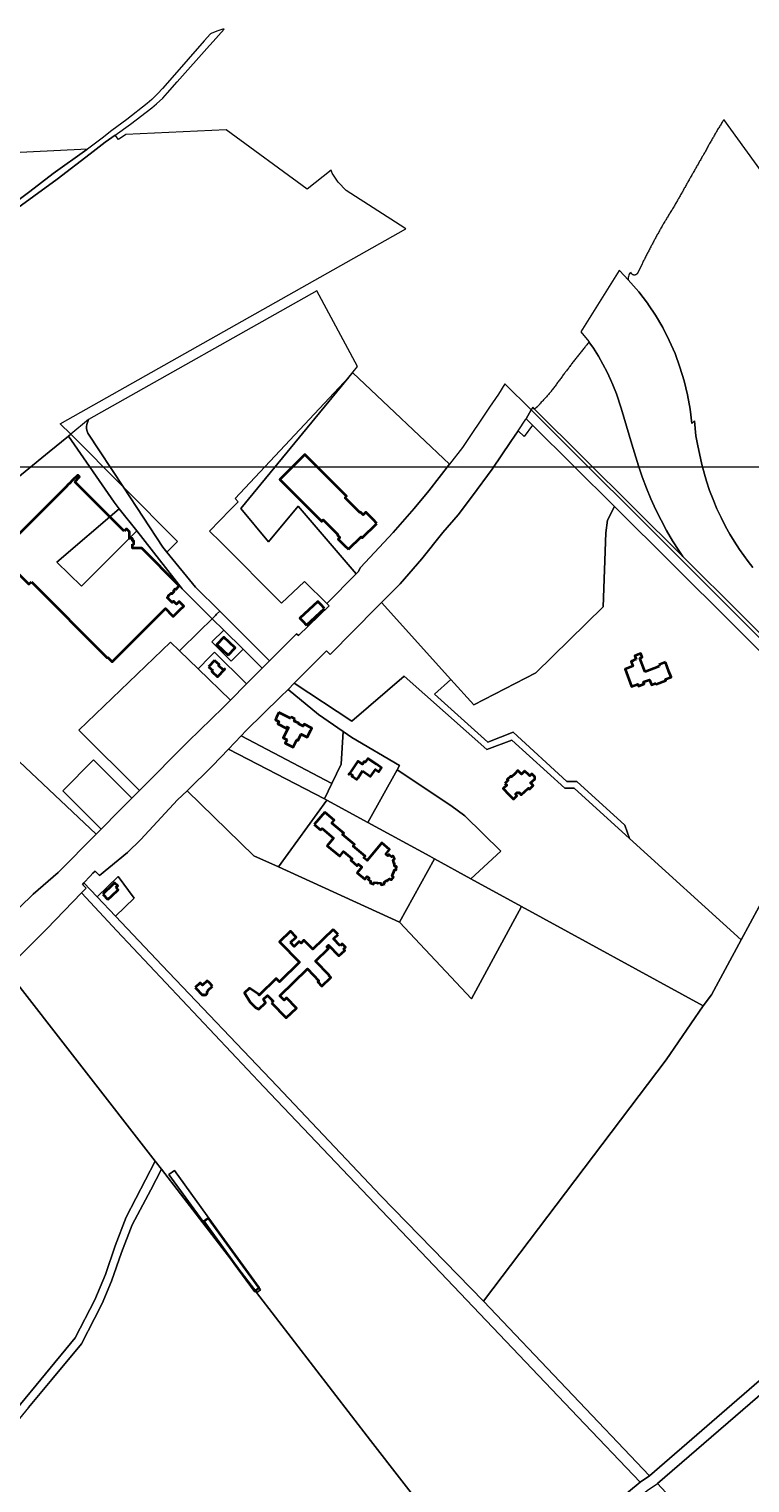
# Model space of a CAD drawing. Header units: metres. Extents: x 152747 to 157233, y 373738 to 378734.
# Tile 24 of 29: x 154318 to 154981, y 376961 to 378298. Entities that reach past the tile are written whole.
import ezdxf
from ezdxf.enums import TextEntityAlignment as Align

# ---------------------------------------------------------------- set-up
doc = ezdxf.new("R2010")
doc.units = ezdxf.units.M
for name, color, linetype, lineweight in [('B-XX-KG-GRENS_PERCEEL-GV', 150, 'Continuous', 18), ('B-XX-KG-GRENS_PERCEEL-S @ 0.001', 150, 'Continuous', 25), ('B-XX-OG-BEBOUWING-G', 7, 'Continuous', 35), ('B-XX-OG-BEBOUWING_HUISNUMMER-T18', 10, 'Continuous', 18), ('B-XX-OG-BEBOUWING_STRAATNAAM-T18', 10, 'Continuous', 18), ('X-XX-AL-DETAIL1-G', 7, 'Continuous', 18)]:
    doc.layers.add(name, color=color, linetype=linetype, lineweight=lineweight)
doc.styles.add('NLCS-ISO', font='NLCS-ISO.ttf', dxfattribs={"height": 1.8})
doc.styles.add('NLCS-ISO-M-T18', font='NLCS-ISO.ttf', dxfattribs={"height": 1.8})

# ---------------------------------------------------------------- blocks, each defined once
blk = doc.blocks.new('SKG-PERCEELNUMMER-SO')
at = {"layer": 'Defpoints'}
blk.add_point((0, 0), dxfattribs=at)
at = {"style": 'NLCS-ISO', "oblique": 10, "flags": 1}
blk.add_attdef('GEMEENTECODE', text='', height=1.8, dxfattribs=at).set_placement((0, 3), align=Align.MIDDLE_RIGHT)
at = {"style": 'NLCS-ISO', "oblique": 10}
blk.add_attdef('PERCEELNUMMER', text='', height=1.8, dxfattribs=at).set_placement((0, 0), align=Align.MIDDLE_CENTER)
at = {"style": 'NLCS-ISO', "oblique": 10, "flags": 1}
blk.add_attdef('SECTIE', text='', height=1.8, dxfattribs=at).set_placement((0, 2), align=Align.MIDDLE_LEFT)

msp = doc.modelspace()

# ---------------------------------------------------------------- linework, layer by layer
at = {"layer": 'B-XX-KG-GRENS_PERCEEL-GV'}
for points in [[(154300.826, 378128.526), (154343.51, 378159.979), (154373.845, 378183.035), (154387.822, 378193.706), (154397.059, 378200.419), (154410.898, 378210.478), (154430.668, 378225.345), (154435.072, 378228.959), (154440.865, 378234.414), (154445.095, 378239.11), (154453.983, 378249.274), (154483.733, 378282.667), (154484.345, 378283.351), (154497.33, 378297.852), (154496.003, 378297.65), (154490.513, 378295.985), (154485.204, 378293.849), (154484.484, 378293.444), (154478.864, 378287.041), (154449.37, 378253.41), (154440.492, 378243.257), (154436.288, 378238.592), (154430.655, 378233.083), (154426.318, 378229.459), (154407.675, 378214.806), (154394.012, 378204.468), (154384.918, 378197.587), (154371.553, 378187.562), (154370.857, 378187.04), (154339.803, 378164.944), (154318.37, 378148.464), (154297.607, 378132.857)], [(155092.941, 378026.682), (154956.744, 378214.614), (154956.608, 378214.383), (154956.267, 378213.811), (154955.747, 378212.972), (154955.235, 378212.129), (154954.723, 378211.285), (154954.212, 378210.442), (154953.701, 378209.598), (154953.192, 378208.752), (154952.656, 378207.924), (154952.118, 378207.097), (154951.582, 378206.269), (154951.046, 378205.441), (154950.515, 378204.609), (154950.029, 378203.75), (154949.559, 378202.881), (154949.069, 378202.024), (154948.585, 378201.163), (154948.104, 378200.301), (154947.627, 378199.436), (154947.463, 378199.147), (154947.117, 378198.592), (154946.597, 378197.754), (154946.146, 378196.873), (154945.687, 378195.998), (154945.169, 378195.159), (154944.651, 378194.319), (154944.135, 378193.479), (154943.618, 378192.639), (154943.103, 378191.798), (154942.611, 378190.943), (154942.186, 378190.047), (154941.731, 378189.17), (154941.266, 378188.298), (154940.802, 378187.426), (154940.339, 378186.554), (154939.876, 378185.681), (154939.414, 378184.808), (154938.953, 378183.935), (154938.469, 378183.076), (154937.944, 378182.241), (154937.602, 378181.664), (154936.953, 378180.536), (154936.461, 378179.682), (154935.97, 378178.827), (154935.478, 378177.972), (154934.987, 378177.117), (154934.496, 378176.262), (154934.005, 378175.407), (154933.515, 378174.552), (154933.024, 378173.697), (154932.534, 378172.841), (154932.044, 378171.986), (154931.554, 378171.13), (154931.065, 378170.275), (154930.575, 378169.419), (154930.087, 378168.563), (154929.599, 378167.706), (154929.112, 378166.849), (154928.625, 378165.992), (154928.49, 378165.754), (154928.138, 378165.135), (154927.652, 378164.277), (154927.165, 378163.42), (154926.679, 378162.562), (154926.193, 378161.705), (154925.707, 378160.847), (154925.222, 378159.989), (154924.736, 378159.131), (154924.253, 378158.272), (154923.769, 378157.414), (154923.286, 378156.555), (154922.802, 378155.695), (154922.319, 378154.836), (154921.837, 378153.977), (154921.354, 378153.118), (154920.872, 378152.258), (154920.389, 378151.399), (154919.907, 378150.539), (154919.423, 378149.675), (154919.256, 378149.38), (154918.94, 378148.821), (154918.454, 378147.964), (154917.969, 378147.106), (154917.483, 378146.249), (154916.997, 378145.391), (154916.511, 378144.534), (154916.025, 378143.676), (154915.54, 378142.819), (154915.054, 378141.961), (154914.86, 378141.584), (154914.569, 378141.103), (154914.078, 378140.249), (154913.581, 378139.398), (154913.35, 378139.003), (154913.083, 378138.547), (154912.586, 378137.696), (154912.088, 378136.845), (154911.591, 378135.994), (154911.093, 378135.143), (154910.596, 378134.292), (154910.098, 378133.441), (154909.6, 378132.59), (154909.077, 378131.753), (154908.825, 378131.353), (154908.603, 378130.999), (154908.028, 378130.081), (154907.508, 378129.243), (154907.085, 378128.558), (154906.989, 378128.403), (154906.472, 378127.562), (154905.957, 378126.721), (154905.445, 378125.878), (154904.911, 378124.993), (154904.427, 378124.187), (154903.92, 378123.341), (154903.413, 378122.494), (154903.067, 378121.915), (154902.907, 378121.647), (154902.402, 378120.8), (154901.897, 378119.952), (154901.392, 378119.104), (154900.888, 378118.256), (154900.386, 378117.407), (154899.898, 378116.549), (154899.412, 378115.692), (154898.925, 378114.834), (154898.44, 378113.975), (154897.954, 378113.116), (154897.47, 378112.258), (154896.985, 378111.398), (154896.502, 378110.539), (154896.018, 378109.679), (154895.549, 378108.812), (154895.08, 378107.944), (154894.612, 378107.076), (154894.145, 378106.208), (154893.678, 378105.339), (154893.211, 378104.47), (154892.745, 378103.601), (154892.279, 378102.732), (154891.814, 378101.862), (154891.35, 378100.992), (154890.886, 378100.122), (154890.422, 378099.252), (154889.959, 378098.381), (154889.497, 378097.51), (154889.035, 378096.639), (154888.573, 378095.767), (154888.113, 378094.895), (154887.664, 378094.017), (154887.215, 378093.139), (154886.769, 378092.259), (154886.341, 378091.37), (154885.907, 378090.484), (154885.381, 378089.646), (154884.912, 378088.778), (154884.511, 378087.875), (154884.084, 378086.986), (154883.645, 378086.103), (154883.108, 378085.27), (154882.675, 378084.384), (154882.38, 378083.427), (154881.93, 378082.549), (154881.613, 378081.937), (154879.65, 378078.111), (154877.361, 378073.438), (154877.219, 378073.179), (154877.096, 378072.992), (154876.96, 378072.814), (154876.812, 378072.646), (154876.652, 378072.489), (154876.482, 378072.343), (154876.303, 378072.209), (154876.114, 378072.088), (154875.917, 378071.981), (154875.713, 378071.887), (154875.504, 378071.809), (154875.289, 378071.744), (154875.07, 378071.695), (154874.849, 378071.662), (154874.626, 378071.644), (154874.401, 378071.641), (154874.178, 378071.654), (154873.956, 378071.683), (154873.736, 378071.727), (154873.52, 378071.787), (154873.308, 378071.861), (154873.039, 378071.981), (154872.782, 378072.125), (154872.596, 378072.25), (154872.419, 378072.388), (154872.252, 378072.537), (154872.096, 378072.698), (154871.952, 378072.87), (154871.82, 378073.051), (154871.701, 378073.241), (154871.595, 378073.438), (154871.504, 378073.643), (154871.427, 378073.853), (154871.365, 378074.068), (154870.129, 378073.406), (154869.646, 378072.347), (154869.35, 378071.528), (154869.046, 378070.405), (154868.847, 378069.259), (154868.769, 378068.391), (154868.759, 378067.228), (154878.411, 378056.35), (154886.419, 378045.787), (154887.432, 378044.272), (154893.789, 378034.77), (154900.495, 378023.337), (154906.515, 378011.529), (154911.828, 377999.385), (154916.414, 377986.949), (154920.258, 377974.264), (154923.347, 377961.374), (154925.669, 377948.324), (154927.217, 377935.16), (154929.597, 377937.581), (154930.967, 377923.851), (154932.399, 377916.023), (154936.561, 377897.532), (154938.91, 377888.628), (154940.821, 377882.144), (154943.664, 377873.563), (154946.826, 377865.12), (154950.315, 377856.797), (154954.125, 377848.605), (154958.252, 377840.558), (154962.223, 377833.465), (154966.221, 377826.857), (154971.19, 377819.268), (154979.192, 377808.243), (154983.465, 377802.854)], [(154161.324, 377766), (154336.139, 377908.992), (154353.909, 377923.527), (154356.063, 377925.289), (154346.437, 377934.956), (154664.263, 378114.14), (154663.23, 378114.853), (154609.322, 378149.487), (154601.926, 378157.092), (154596.563, 378165.305), (154595.686, 378167.959), (154573.597, 378150.691), (154498.987, 378205.257), (154406.757, 378200.837), (154400.075, 378196.415), (154397.059, 378200.419), (154387.822, 378193.706), (154373.845, 378183.035), (154343.51, 378159.979), (154300.826, 378128.526)], [(154297.607, 378132.857), (154318.37, 378148.464), (154339.803, 378164.944), (154370.857, 378187.04), (154371.553, 378187.562), (154179.04, 378178.038)], [(154983.465, 377802.854), (154979.192, 377808.243), (154971.19, 377819.268), (154966.221, 377826.857), (154962.223, 377833.465), (154958.252, 377840.558), (154954.125, 377848.605), (154950.315, 377856.797), (154946.826, 377865.12), (154943.664, 377873.563), (154940.821, 377882.144), (154938.91, 377888.628), (154936.561, 377897.532), (154932.399, 377916.023), (154930.967, 377923.851), (154929.597, 377937.581), (154927.217, 377935.16), (154925.669, 377948.324), (154923.347, 377961.374), (154920.258, 377974.264), (154916.414, 377986.949), (154911.828, 377999.385), (154906.515, 378011.529), (154900.495, 378023.337), (154893.789, 378034.77), (154887.432, 378044.272), (154886.419, 378045.787), (154878.411, 378056.35), (154868.759, 378067.228), (154861.129, 378075.445), (154860.593, 378075.96), (154825.09, 378019.571), (154832.441, 378010.466), (154832.686, 378010.146), (154836.773, 378004.348), (154841.323, 377997.202), (154845.56, 377989.843), (154849.474, 377982.281), (154852.593, 377975.586), (154854.728, 377970.565), (154857.889, 377962.338), (154862.278, 377949.27), (154872.008, 377916.071), (154878.162, 377896.074), (154881.626, 377885.954), (154885.466, 377875.759), (154889.638, 377865.726), (154894.142, 377855.855), (154898.972, 377846.155), (154904.119, 377836.639), (154909.578, 377827.315), (154915.34, 377818.194), (154918.926, 377812.921), (155081.916, 377650.841)], [(154296.558, 377433.088), (154334.148, 377470.371), (154365.916, 377503.373), (154370.219, 377507.843), (154366.832, 377511.157), (154368.149, 377512.621), (154373.802, 377518.902), (154376.535, 377521.597), (154378.551, 377523.457), (154382.538, 377519.343), (154408.424, 377540.596), (154420.418, 377552.549), (154454.388, 377588.929), (154463.134, 377597.464), (154486.427, 377620.194), (154501.139, 377635.657), (154512.832, 377647.947), (154517.488, 377652.841), (154549.022, 377683.737), (154555.953, 377690.487), (154561.641, 377696.296), (154591.425, 377725.94), (154594.534, 377722.799), (154637.558, 377766.294), (154641.905, 377770.644), (154659.076, 377787.822), (154679.06, 377810.814), (154698.441, 377834.757), (154712.377, 377851.263), (154725.694, 377868.565), (154743.649, 377893.096), (154760.957, 377918.454), (154767.555, 377928.344), (154774.766, 377939.154), (154774.92, 377939.435), (154779.4, 377947.596), (154755.45, 377971.465), (154749.461, 377962.094), (154741.347, 377950.089), (154716.292, 377913.017), (154704.362, 377897.639), (154685.337, 377873.115), (154672.009, 377856.992), (154652.581, 377834.803), (154622.652, 377802.698), (154620.37, 377798.693), (154618.566, 377796.876), (154591.586, 377769.705), (154591.552, 377769.671), (154593.872, 377767.437), (154565.419, 377740.028), (154563.702, 377741.692), (154538.918, 377716.959), (154532.143, 377710.199), (154528.007, 377706.072), (154517.681, 377695.583), (154503.016, 377680.687), (154496.318, 377673.883), (154464.15, 377642.646), (154419.358, 377597.68), (154412.281, 377590.575), (154400.622, 377578.871), (154384.148, 377562.221), (154379.36, 377557.382), (154344.536, 377522.186), (154321.416, 377502.265), (154309.266, 377490.213)], [(154254.22, 377675.425), (154379.36, 377557.382), (154384.148, 377562.221), (154348.661, 377597.473), (154376.898, 377625.822), (154412.281, 377590.575), (154419.358, 377597.68), (154363.55, 377653.199), (154447.808, 377734.117), (154456.187, 377726.008), (154456.716, 377726.538), (154474.208, 377743.793), (154486.18, 377755.618), (154458.531, 377782.94), (154416.765, 377836.303), (154366.004, 377785.411), (154343.283, 377807.581), (154400.741, 377856.777), (154395.956, 377862.89), (154353.909, 377923.527), (154336.139, 377908.992), (154161.324, 377766)], [(154305.434, 377028.109), (154360.252, 377094.293), (154378.331, 377129.135), (154387.941, 377152.649), (154396.815, 377178.791), (154407.199, 377205.134), (154433.794, 377256.901), (154296.558, 377433.088)], [(154746.923, 376851.48), (154631.91, 377000), (154439.615, 377249.372), (154429.638, 377230.527), (154412.639, 377198.226), (154402.714, 377172.908), (154393.602, 377146.55), (154384.994, 377125.854), (154377.953, 377112.09), (154366.074, 377088.687), (154338.682, 377055.935), (154317.14, 377030.271), (154290.926, 376998.372), (154272.212, 376975.664), (154261.27, 376963.045), (154278.922, 376938.891)], [(154317.14, 377030.271), (154338.682, 377055.935), (154366.074, 377088.687), (154377.953, 377112.09), (154384.994, 377125.854), (154393.602, 377146.55), (154402.714, 377172.908), (154412.639, 377198.226), (154429.638, 377230.527), (154439.615, 377249.372), (154433.794, 377256.901), (154407.199, 377205.134), (154396.815, 377178.791), (154387.941, 377152.649), (154378.331, 377129.135), (154360.252, 377094.293), (154305.434, 377028.109)]]:
    msp.add_lwpolyline(points, dxfattribs=at)
for points in [[(154502.81, 377855.636), (154510.201, 377863.19), (154507.197, 377866.13), (154557.632, 377919.958), (154611.873, 377977.823), (154619.753, 377987.407), (154582.283, 378057.016), (154372.54, 377938.767), (154370.932, 377934.078), (154370.529, 377932.362), (154370.53, 377930.367), (154371.05, 377928.167), (154371.919, 377926.15), (154404.507, 377876.636), (154454.263, 377826.666), (154444.525, 377816.917), (154470.869, 377784.514), (154493.096, 377762.449), (154538.918, 377716.959), (154563.702, 377741.692), (154565.419, 377740.028), (154593.872, 377767.437), (154591.552, 377769.671), (154591.586, 377769.705), (154571.181, 377789.83), (154549.953, 377769.951), (154493.76, 377826.22), (154483.793, 377836.2)], [(154918.926, 377812.921), (154915.34, 377818.194), (154909.578, 377827.315), (154904.119, 377836.639), (154898.972, 377846.155), (154894.142, 377855.855), (154889.638, 377865.726), (154885.466, 377875.759), (154881.626, 377885.954), (154878.162, 377896.074), (154872.008, 377916.071), (154862.278, 377949.27), (154857.889, 377962.338), (154854.728, 377970.565), (154852.593, 377975.586), (154849.474, 377982.281), (154845.56, 377989.843), (154841.323, 377997.202), (154836.773, 378004.348), (154832.686, 378010.146), (154832.418, 378009.814), (154831.806, 378009.054), (154831.195, 378008.294), (154830.585, 378007.533), (154829.975, 378006.771), (154829.684, 378006.406), (154829.367, 378006.009), (154828.76, 378005.246), (154828.153, 378004.482), (154827.547, 378003.717), (154826.942, 378002.952), (154826.338, 378002.187), (154825.737, 378001.419), (154825.137, 378000.65), (154824.537, 377999.881), (154823.939, 377999.111), (154823.341, 377998.34), (154822.727, 377997.582), (154822.107, 377996.829), (154821.49, 377996.074), (154820.886, 377995.308), (154820.285, 377994.539), (154819.694, 377993.764), (154819.103, 377992.987), (154818.513, 377992.21), (154817.927, 377991.431), (154817.335, 377990.656), (154816.799, 377990.087), (154816.727, 377989.893), (154816.168, 377989.093), (154815.968, 377988.834), (154815.564, 377988.327), (154814.969, 377987.554), (154814.897, 377987.461), (154814.375, 377986.781), (154813.781, 377986.007), (154813.189, 377985.232), (154812.597, 377984.457), (154812.006, 377983.681), (154811.416, 377982.904), (154811.167, 377982.575), (154810.827, 377982.127), (154810.239, 377981.349), (154809.652, 377980.57), (154809.065, 377979.791), (154808.479, 377979.011), (154807.895, 377978.231), (154807.311, 377977.45), (154806.728, 377976.668), (154806.145, 377975.885), (154805.566, 377975.101), (154804.99, 377974.313), (154804.416, 377973.525), (154803.842, 377972.736), (154803.27, 377971.946), (154802.698, 377971.157), (154802.103, 377970.383), (154801.514, 377969.606), (154800.975, 377968.791), (154800.316, 377968.064), (154799.772, 377967.254), (154799.197, 377966.466), (154798.623, 377965.677), (154798.05, 377964.888), (154797.477, 377964.098), (154797.326, 377963.89), (154797.257, 377963.795), (154796.849, 377963.348), (154796.186, 377962.622), (154795.523, 377961.895), (154794.86, 377961.169), (154794.197, 377960.442), (154793.533, 377959.715), (154792.87, 377958.988), (154792.206, 377958.26), (154791.541, 377957.534), (154790.875, 377956.807), (154790.21, 377956.08), (154789.543, 377955.353), (154788.877, 377954.625), (154788.211, 377953.897), (154787.544, 377953.169), (154787.431, 377953.046), (154786.88, 377952.44), (154785.106, 377950.457), (154785.024, 377950.369), (154784.938, 377950.285), (154784.848, 377950.206), (154782.692, 377948.393)], [(154704.362, 377897.639), (154648.61, 377950.576), (154615.629, 377981.83), (154611.873, 377977.823), (154512.474, 377856.936), (154537.915, 377826.186), (154565.318, 377859.23), (154618.566, 377796.876), (154620.37, 377798.693), (154622.652, 377802.698), (154652.581, 377834.803), (154672.009, 377856.992), (154685.337, 377873.115)], [(154618.566, 377796.876), (154565.318, 377859.23), (154537.915, 377826.186), (154512.474, 377856.936), (154611.873, 377977.823), (154557.632, 377919.958), (154507.197, 377866.13), (154510.201, 377863.19), (154502.81, 377855.636), (154483.793, 377836.2), (154493.76, 377826.22), (154549.953, 377769.951), (154571.181, 377789.83), (154591.586, 377769.705)], [(154780.69, 377933.702), (154856.214, 377858.667), (155071.975, 377644.301), (155076.086, 377651.914), (154779.4, 377947.596), (154774.92, 377939.435)], [(155076.086, 377651.914), (155078.608, 377649.4), (155081.916, 377650.841), (154918.926, 377812.921), (154782.692, 377948.393), (154780.939, 377950.136), (154779.877, 377948.465), (154779.4, 377947.596)], [(154372.54, 377938.767), (154356.063, 377925.289), (154404.507, 377876.636), (154371.919, 377926.15), (154371.05, 377928.167), (154370.53, 377930.367), (154370.529, 377932.362), (154370.932, 377934.078)], [(154767.555, 377928.344), (154760.957, 377918.454), (154743.649, 377893.096), (154725.694, 377868.565), (154712.377, 377851.263), (154698.441, 377834.757), (154679.06, 377810.814), (154659.076, 377787.822), (154641.905, 377770.644), (154705.729, 377699.844), (154726.84, 377676.425), (154783.834, 377705.71), (154845.618, 377766.455), (154848.267, 377834.73), (154849.709, 377846.35), (154856.214, 377858.667), (154780.69, 377933.702), (154773.194, 377923.113)], [(154493.096, 377762.449), (154470.869, 377784.514), (154444.525, 377816.917), (154440.778, 377821.527), (154404.507, 377876.636), (154356.063, 377925.289), (154353.909, 377923.527), (154395.956, 377862.89), (154400.741, 377856.777), (154416.765, 377836.303), (154458.531, 377782.94), (154486.18, 377755.618), (154489.259, 377758.659), (154490.281, 377759.687)], [(154404.507, 377876.636), (154440.778, 377821.527), (154444.525, 377816.917), (154454.263, 377826.666)], [(154400.741, 377856.777), (154343.283, 377807.581), (154366.004, 377785.411), (154416.765, 377836.303)], [(154856.214, 377858.667), (154849.709, 377846.35), (154848.267, 377834.73), (154845.618, 377766.455), (154783.834, 377705.71), (154726.84, 377676.425), (154705.729, 377699.844), (154690.749, 377686.284), (154739.686, 377642.042), (154763.099, 377651.306), (154812.414, 377606.023), (154821.526, 377606.041), (154865.785, 377565.685), (154870.024, 377553.462), (154972.553, 377460.211), (155071.975, 377644.301)], [(154561.641, 377696.296), (154614.728, 377661.436), (154662.696, 377702.907), (154738.622, 377635.256), (154761.838, 377644.045), (154810.415, 377599.773), (154819.067, 377599.808), (154870.024, 377553.462), (154865.785, 377565.685), (154821.526, 377606.041), (154812.414, 377606.023), (154763.099, 377651.306), (154739.686, 377642.042), (154690.749, 377686.284), (154705.729, 377699.844), (154641.905, 377770.644), (154637.558, 377766.294), (154594.534, 377722.799), (154591.425, 377725.94)], [(154517.681, 377695.583), (154528.007, 377706.072), (154532.143, 377710.199), (154514.515, 377727.618), (154503.546, 377716.559), (154485.896, 377734.221), (154496.745, 377745.178), (154486.18, 377755.618), (154474.208, 377743.793), (154456.716, 377726.538), (154456.187, 377726.008), (154473.13, 377709.61), (154484.39, 377720.89), (154488.368, 377724.874)], [(154538.918, 377716.959), (154493.096, 377762.449), (154490.281, 377759.687), (154489.259, 377758.659), (154486.18, 377755.618), (154496.745, 377745.178), (154514.515, 377727.618), (154532.143, 377710.199)], [(154496.745, 377745.178), (154485.896, 377734.221), (154503.546, 377716.559), (154514.515, 377727.618)], [(154503.016, 377680.687), (154473.13, 377709.61), (154456.187, 377726.008), (154447.808, 377734.117), (154363.55, 377653.199), (154419.358, 377597.68), (154464.15, 377642.646), (154496.318, 377673.883)], [(154517.681, 377695.583), (154488.368, 377724.874), (154484.39, 377720.89), (154473.13, 377709.61), (154503.016, 377680.687)], [(154656.316, 377616.785), (154705.538, 377583.95), (154718.619, 377574.216), (154751.718, 377541.735), (154723.933, 377516.514), (154770.644, 377491.008), (154937.783, 377399.746), (154945.349, 377409.841), (154972.553, 377460.211), (154870.024, 377553.462), (154819.067, 377599.808), (154810.415, 377599.773), (154761.838, 377644.045), (154738.622, 377635.256), (154662.696, 377702.907), (154614.728, 377661.436), (154561.641, 377696.296), (154555.953, 377690.487), (154584.003, 377667.631), (154606.668, 377651.812), (154614.733, 377646.302), (154658.431, 377620.575)], [(154512.832, 377647.947), (154596.2, 377604.061), (154604.684, 377621.716), (154606.668, 377651.812), (154584.003, 377667.631), (154555.953, 377690.487), (154549.022, 377683.737), (154517.488, 377652.841)], [(154379.36, 377557.382), (154254.22, 377675.425), (154194.566, 377591.268), (154185.394, 377578.329), (154188.187, 377574.68), (154278.276, 377456.974), (154309.266, 377490.213), (154321.416, 377502.265), (154344.536, 377522.186)], [(154589.461, 377590.037), (154596.2, 377604.061), (154512.832, 377647.947), (154501.139, 377635.657)], [(154589.461, 377590.037), (154591.682, 377588.822), (154629.249, 377568.271), (154656.316, 377616.785), (154658.431, 377620.575), (154614.733, 377646.302), (154606.668, 377651.812), (154604.684, 377621.716), (154596.2, 377604.061)], [(154752.895, 376843.724), (154886.333, 376953.752), (154895.863, 376960.299), (155202.955, 377225.444), (155241.848, 377259.024), (155197.288, 377317.243), (155305.631, 377388.543), (155314.49, 377394.373), (155313.886, 377395.214), (155313.034, 377396.154), (155092.302, 377639.443), (155080.677, 377647.338), (155078.608, 377649.4), (155076.086, 377651.914), (155071.975, 377644.301), (155298.696, 377396.906), (155181.425, 377320.91), (155227.75, 377261.373), (154888.348, 376967.361), (154879.838, 376961.434), (154746.923, 376851.48), (154752.262, 376844.586)], [(154501.139, 377635.657), (154486.427, 377620.194), (154463.134, 377597.464), (154524.454, 377537.639), (154547.094, 377527.297), (154591.682, 377588.822), (154589.461, 377590.037)], [(154972.553, 377460.211), (154945.349, 377409.841), (154937.783, 377399.746), (154903.816, 377350.037), (154735.672, 377128.059), (154735.772, 377127.957), (154888.348, 376967.361), (155227.75, 377261.373), (155181.425, 377320.91), (155298.696, 377396.906), (155071.975, 377644.301)], [(154384.148, 377562.221), (154400.622, 377578.871), (154412.281, 377590.575), (154376.898, 377625.822), (154348.661, 377597.473)], [(154690.593, 377534.718), (154723.933, 377516.514), (154751.718, 377541.735), (154718.619, 377574.216), (154705.538, 377583.95), (154656.316, 377616.785), (154629.249, 377568.271), (154686.205, 377537.114)], [(154368.149, 377512.621), (154380.329, 377499.897), (154399.798, 377518.697), (154414.518, 377498.672), (154397.385, 377482.076), (154440.209, 377436.576), (154545.899, 377325.684), (154641.367, 377224.943), (154735.672, 377128.059), (154903.816, 377350.037), (154937.783, 377399.746), (154770.644, 377491.008), (154724.52, 377406), (154658.451, 377476.431), (154547.094, 377527.297), (154524.454, 377537.639), (154463.134, 377597.464), (154454.388, 377588.929), (154420.418, 377552.549), (154408.424, 377540.596), (154382.538, 377519.343), (154378.551, 377523.457), (154376.535, 377521.597), (154373.802, 377518.902)], [(154658.451, 377476.431), (154690.593, 377534.718), (154686.205, 377537.114), (154629.249, 377568.271), (154591.682, 377588.822), (154547.094, 377527.297)], [(154690.593, 377534.718), (154658.451, 377476.431), (154724.52, 377406), (154770.644, 377491.008), (154723.933, 377516.514)], [(154380.329, 377499.897), (154368.149, 377512.621), (154366.832, 377511.157), (154370.219, 377507.843), (154365.916, 377503.373), (154398.433, 377468.492), (154533.818, 377325.225), (154822.451, 377021.642), (154879.838, 376961.434), (154888.348, 376967.361), (154735.772, 377127.957), (154735.672, 377128.059), (154641.367, 377224.943), (154545.899, 377325.684), (154440.209, 377436.576), (154397.385, 377482.076)], [(154397.385, 377482.076), (154414.518, 377498.672), (154399.798, 377518.697), (154380.329, 377499.897)], [(154334.148, 377470.371), (154296.558, 377433.088), (154433.794, 377256.901), (154439.615, 377249.372), (154631.91, 377000), (154746.923, 376851.48), (154879.838, 376961.434), (154822.451, 377021.642), (154533.818, 377325.225), (154398.433, 377468.492), (154365.916, 377503.373)], [(154530.613, 377138.419), (154451.422, 377248.236), (154446.403, 377244.576), (154493.188, 377180.131), (154527.166, 377135.863)], [(154446.403, 377244.576), (154451.422, 377248.236), (154530.613, 377138.419), (154527.166, 377135.863), (154493.188, 377180.131)], [(155339.458, 377039.65), (155202.955, 377225.444), (154895.863, 376960.299), (155013.587, 376833.348), (155023.259, 376824.612), (155032.986, 376820.072), (155042.67, 376818.564), (155050.779, 376821.617), (155059.659, 376826.433), (155068.068, 376832.407)]]:
    msp.add_lwpolyline(points, close=True, dxfattribs=at)
at = {"layer": 'B-XX-OG-BEBOUWING-G'}
for points in [[(154637.643, 377843.246), (154634.11, 377846.784), (154627.322, 377853.581), (154624.945, 377851.193), (154622.482, 377853.643), (154622.017, 377853.176), (154608.366, 377866.765), (154609.791, 377868.197), (154571.257, 377906.556), (154548.304, 377883.498), (154586.872, 377845.106), (154588.234, 377846.473), (154601.83, 377832.939), (154601.324, 377832.43), (154603.622, 377830.143), (154602.165, 377828.678), (154607.869, 377822.956)], [(154359.845, 377881.591), (154364.114, 377885.942), (154362.471, 377887.639), (154358.135, 377883.303), (154354.595, 377879.763), (154354.377, 377879.545), (154351.234, 377876.402), (154341.415, 377866.583), (154337.926, 377863.094), (154329.091, 377854.259)], [(154405.284, 377836.086), (154359.845, 377881.591)], [(154329.091, 377854.259), (154292.331, 377817.499), (154295.165, 377814.588), (154292.735, 377812.093), (154317.636, 377787.313), (154319.904, 377789.478)], [(154412.995, 377824.046), (154414.103, 377824.038), (154414.098, 377827.093), (154412.995, 377827.1), (154412.988, 377829.398), (154410.257, 377829.399), (154410.266, 377835.462), (154407.48, 377838.241), (154405.284, 377836.086)], [(154611.399, 377819.415), (154623.039, 377831.02), (154624.22, 377829.839), (154637.643, 377843.246)], [(154389.921, 377720.271), (154394.143, 377716.04), (154443.091, 377764.872), (154449.234, 377758.715), (154450.315, 377757.631), (154456.432, 377763.762), (154459.963, 377767.302), (154459.219, 377768.044), (154455.726, 377771.529), (154453.249, 377769.068), (154450.603, 377771.694), (154449.373, 377770.464), (154444.763, 377775.044), (154445.923, 377776.184), (154445.603, 377776.504), (154448.354, 377779.243), (154448.953, 377778.643), (154451.055, 377780.735), (154450.444, 377781.343), (154452.215, 377782.974), (154452.589, 377782.598), (154455.8, 377785.809), (154421.317, 377820.364), (154412.977, 377820.349), (154412.995, 377824.046)], [(154607.869, 377822.956), (154611.399, 377819.415)], [(154319.904, 377789.478), (154389.433, 377719.784), (154389.921, 377720.271)], [(154589.363, 377765.054), (154585.955, 377768.704), (154583.383, 377771.459), (154566.791, 377756.093), (154569.434, 377753.264), (154572.844, 377749.614)], [(154572.844, 377749.614), (154589.363, 377765.054)], [(154488.309, 377717.248), (154482.923, 377711.455)], [(154486.724, 377707.921), (154485.975, 377707.116), (154491.204, 377702.254), (154497.651, 377709.188), (154497.416, 377709.406), (154496.517, 377708.439), (154491.911, 377712.722), (154492.498, 377713.354), (154488.309, 377717.248)], [(154873.518, 377717.225), (154871.43, 377716.409), (154873.1, 377711.934), (154865.916, 377709.253), (154871.91, 377693.193), (154877.65, 377695.336), (154878.276, 377693.657), (154883.572, 377695.633), (154882.896, 377697.443), (154888.429, 377699.509), (154890.222, 377694.704), (154894.119, 377696.21)], [(154876.063, 377718.22), (154874.663, 377717.673), (154873.518, 377717.225)], [(154879.401, 377719.298), (154881.643, 377720.133), (154880.506, 377723.474), (154874.798, 377721.39), (154876.063, 377718.22)], [(154883.459, 377708.894), (154879.401, 377719.298)], [(154902.993, 377715.554), (154896.853, 377713.164)], [(154896.853, 377713.164), (154897.393, 377711.794)], [(154897.393, 377711.794), (154897.105, 377711.683)], [(154906.223, 377707.163), (154902.993, 377715.554)], [(154482.923, 377711.455), (154486.724, 377707.921)], [(154884.134, 377707.164), (154883.459, 377708.894)], [(154884.294, 377706.753), (154884.134, 377707.164)], [(154896.255, 377711.356), (154884.294, 377706.753)], [(154894.119, 377696.21), (154894.446, 377695.337), (154903.444, 377698.827), (154903.02, 377699.935), (154908.175, 377701.817), (154906.223, 377707.163)], [(154897.105, 377711.683), (154896.255, 377711.356)], [(154547.54, 377669.479), (154545.276, 377665.021), (154544.267, 377662.64), (154547.463, 377661.001), (154546.418, 377658.965), (154554.216, 377654.967)], [(154558.518, 377663.904), (154547.54, 377669.479)], [(154555.009, 377644.322), (154553.377, 377641.138), (154560.554, 377637.459), (154563.981, 377644.144), (154565.037, 377643.603), (154568.081, 377649.54), (154573.549, 377646.737), (154574.343, 377648.313), (154576.594, 377652.783), (154577.74, 377655.058), (154570.857, 377658.586), (154569.879, 377656.678), (154565.49, 377658.928), (154565.758, 377659.451), (154561.694, 377661.535), (154562.625, 377663.364)], [(154562.625, 377663.364), (154559.153, 377665.154), (154558.518, 377663.904)], [(154555.831, 377654.363), (154551.581, 377646.076), (154555.009, 377644.322)], [(154554.216, 377654.967), (154554.855, 377656.213), (154556.379, 377655.432), (154555.831, 377654.363)], [(154754.695, 377598.445), (154758.213, 377594.893), (154763.345, 377589.71), (154766.459, 377592.799), (154765.04, 377594.23), (154766.681, 377595.857), (154767.037, 377595.514), (154767.513, 377595.374), (154768.001, 377595.469), (154768.367, 377595.747), (154770.413, 377593.575), (154777.156, 377599.926), (154778.031, 377598.997), (154781.331, 377602.105), (154779.002, 377604.578), (154782.783, 377608.14), (154782.858, 377610.123), (154780.152, 377612.933), (154778.199, 377611.053), (154777.293, 377611.963), (154773.765, 377615.503)], [(154764.366, 377612.984), (154761.462, 377610.126), (154760.679, 377610.908), (154757.574, 377607.801), (154758.332, 377607.045), (154755.425, 377604.185)], [(154773.54, 377615.28), (154770.784, 377612.544), (154767.405, 377615.974), (154764.366, 377612.984)], [(154773.765, 377615.503), (154773.54, 377615.28)], [(154755.425, 377604.185), (154757.044, 377602.546), (154753.86, 377599.359), (154754.695, 377598.445)], [(154589.655, 377577.779), (154580.015, 377566.255)], [(154580.015, 377566.255), (154586.033, 377561.223)], [(154644.796, 377511.722), (154644.415, 377513.255), (154646.843, 377514.789), (154647.022, 377514.519), (154647.293, 377514.69), (154647.117, 377514.969), (154649.568, 377516.501), (154650.78, 377515.502), (154652.84, 377517.985), (154651.656, 377518.97), (154652.738, 377521.675), (154653.05, 377521.557), (154653.167, 377521.847), (154652.861, 377521.97), (154653.946, 377524.668), (154655.481, 377524.567), (154655.71, 377527.782), (154654.144, 377527.894), (154653.432, 377530.707), (154653.751, 377530.788), (154653.672, 377531.097), (154653.353, 377531.017), (154652.641, 377533.83), (154653.968, 377534.648), (154652.274, 377537.398), (154650.944, 377536.578), (154648.723, 377538.417), (154648.932, 377538.669), (154648.688, 377538.871), (154647.67, 377537.642), (154645.808, 377539.184), (154649.353, 377543.465), (154642.299, 377549.366), (154628.842, 377533.28), (154625.775, 377535.846), (154626.924, 377537.218), (154615.883, 377546.454), (154617.037, 377547.835), (154605.996, 377557.071), (154607.151, 377558.451), (154596.11, 377567.687), (154598.419, 377570.448), (154589.655, 377577.779)], [(154586.033, 377561.223), (154587.195, 377562.644), (154597.664, 377553.784), (154591.995, 377546.873), (154603.503, 377537.224), (154606.995, 377541.404), (154614.763, 377534.854), (154613.623, 377533.484), (154619.634, 377528.464), (154620.803, 377529.824), (154623.849, 377527.278), (154619.401, 377521.926), (154626.47, 377516.044), (154628.664, 377518.68), (154630.539, 377517.119), (154629.497, 377515.867), (154629.589, 377515.79), (154629.735, 377515.668), (154629.946, 377515.922), (154632.173, 377514.081), (154631.587, 377512.592), (154634.584, 377511.414), (154635.167, 377512.904), (154638.055, 377512.683), (154638.032, 377512.354), (154638.351, 377512.331), (154638.374, 377512.661), (154641.279, 377512.453), (154641.662, 377510.943), (154644.796, 377511.722)], [(154397.675, 377508.383), (154399.24, 377509.92), (154396.402, 377512.836), (154394.824, 377511.284), (154385.544, 377502.153)], [(154385.544, 377502.153), (154390.225, 377497.305)], [(154390.225, 377497.305), (154393.823, 377500.764), (154399.616, 377506.408), (154398.342, 377507.704), (154397.675, 377508.383)], [(154558.084, 377457.744), (154563.303, 377462.813), (154558.054, 377468.235), (154548.084, 377458.494), (154566.414, 377439.695), (154548.003, 377421.824), (154545.115, 377424.683), (154529.473, 377409.514), (154528.643, 377410.383), (154520.444, 377415.823), (154515.964, 377411.443), (154521.174, 377403.113), (154525.994, 377398.154), (154529.204, 377396.433), (154535.173, 377402.234), (154533.494, 377405.383), (154533.284, 377405.593), (154536.895, 377409.114), (154542.114, 377403.765), (154540.674, 377402.363)], [(154597.415, 377469.915), (154578.811, 377451.764), (154570.555, 377459.981), (154567.863, 377457.276), (154566.282, 377458.85), (154561.584, 377454.131), (154558.084, 377457.744)], [(154601.963, 377465.193), (154597.415, 377469.915)], [(154603.889, 377454.878), (154597.766, 377461.158), (154598.354, 377461.724), (154601.963, 377465.193)], [(154540.674, 377402.363), (154554.194, 377388.494), (154563.716, 377397.478), (154554.45, 377406.981), (154552.345, 377404.929), (154548.529, 377408.843), (154573.814, 377433.494), (154584.326, 377422.711), (154583.208, 377421.621), (154587.134, 377417.595), (154595.329, 377425.584), (154593.5, 377427.46), (154593.771, 377427.724), (154581.239, 377440.578), (154593.176, 377452.215), (154591.532, 377453.901), (154593.089, 377455.42), (154602.751, 377445.51), (154608.017, 377450.644), (154606.938, 377451.751)], [(154606.938, 377451.751), (154608.687, 377453.428), (154605.761, 377456.641), (154603.889, 377454.878)], [(154483.374, 377420.955), (154483.332, 377420.916), (154481.527, 377422.746), (154477.254, 377418.716), (154475.186, 377420.877), (154474.883, 377420.593), (154470.503, 377416.494)], [(154482.38, 377413.388), (154482.166, 377413.646), (154486.353, 377417.744)], [(154486.353, 377417.744), (154483.374, 377420.955)], [(154470.503, 377416.494), (154477.505, 377409.085)], [(154477.505, 377409.085), (154478.602, 377410.159), (154479.198, 377409.495), (154480.324, 377409.6), (154481.648, 377410.848), (154481.645, 377411.923), (154481.274, 377412.292), (154482.38, 377413.388)], [(154529.369, 377140.388), (154482.654, 377204.448), (154478.389, 377201.373), (154506.454, 377162.694)], [(154506.454, 377162.694), (154524.933, 377137.176), (154525.702, 377137.733)], [(154525.702, 377137.733), (154529.369, 377140.388)]]:
    msp.add_lwpolyline(points, dxfattribs=at)
for points in [[(154500.964, 377722.105), (154507.263, 377728.923), (154496.733, 377738.574), (154490.483, 377731.753)], [(154624.478, 377615.579), (154631.872, 377610.515), (154636.28, 377616.952), (154639.516, 377614.748), (154642.027, 377618.436), (154637.144, 377621.76), (154629.368, 377627.052), (154626.986, 377623.582), (154626.001, 377624.249), (154624.317, 377621.764), (154620.111, 377624.628), (154615.087, 377617.242), (154611.837, 377612.464), (154611.912, 377612.414), (154612.581, 377613.398), (154615.235, 377611.592), (154614.563, 377610.604), (154614.811, 377610.435), (154614.98, 377610.683), (154619.197, 377607.815), (154620.277, 377609.403)]]:
    msp.add_lwpolyline(points, close=True, dxfattribs=at)
at = {"layer": 'X-XX-AL-DETAIL1-G'}
msp.add_lwpolyline([(153607.703, 377895.186), (156655.999, 377895.186), (156655.999, 374075.349), (153607.703, 374075.349)], close=True, dxfattribs=at)

# ---------------------------------------------------------------- block references
at = {"layer": 'B-XX-KG-GRENS_PERCEEL-S @ 0.001', "xscale": 0.001, "yscale": 0.001, "zscale": 0.001}
for p, values in [((154339.54, 377988.83), {'PERCEELNUMMER': '4278'}), ((154544.779, 377981.239), {'PERCEELNUMMER': '4508'}), ((154842.307, 377928.652), {'PERCEELNUMMER': '3653'}), ((154366.2, 377924.051), {'PERCEELNUMMER': '3850'}), ((154637.005, 377908.337), {'PERCEELNUMMER': '4333'}), ((154406.767, 377860.121), {'PERCEELNUMMER': '3851'}), ((154940.091, 377868.915), {'PERCEELNUMMER': '3655'}), ((154397.823, 377846.972), {'PERCEELNUMMER': '3417'}), ((154445.292, 377827.066), {'PERCEELNUMMER': '3848'}), ((154558.431, 377813.597), {'PERCEELNUMMER': '4336'}), ((154916.915, 377808.455), {'PERCEELNUMMER': '2464'}), ((154754.723, 377780.672), {'PERCEELNUMMER': '3083'}), ((154940.815, 377789.175), {'PERCEELNUMMER': '2624'}), ((154504.535, 377743.969), {'PERCEELNUMMER': '3852'}), ((154478.98, 377727.943), {'PERCEELNUMMER': '4332'}), ((154317.979, 377715.979), {'PERCEELNUMMER': '3628'}), ((154507.145, 377724.105), {'PERCEELNUMMER': '3540'}), ((154626.057, 377715.533), {'PERCEELNUMMER': '3151'}), ((154552.938, 377708.759), {'PERCEELNUMMER': '2961'}), ((154503.552, 377694.975), {'PERCEELNUMMER': '4331'}), ((154438.305, 377668.627), {'PERCEELNUMMER': '3418'}), ((154911.359, 377663.486), {'PERCEELNUMMER': '3084'}), ((154571.475, 377642.589), {'PERCEELNUMMER': '3034'}), ((154550.34, 377619.878), {'PERCEELNUMMER': '3033'}), ((154386.151, 377579.261), {'PERCEELNUMMER': '3299'}), ((154534.764, 377588.746), {'PERCEELNUMMER': '3154'}), ((154621.594, 377589.906), {'PERCEELNUMMER': '3017'}), ((154678.53, 377567.656), {'PERCEELNUMMER': '3152'}), ((154832.446, 377537.874), {'PERCEELNUMMER': '3153'}), ((154654.679, 377520.748), {'PERCEELNUMMER': '3155'}), ((154400.267, 377497.439), {'PERCEELNUMMER': '2459'}), ((154722.255, 377482.459), {'PERCEELNUMMER': '2903'}), ((154712.027, 377315.753), {'PERCEELNUMMER': '3156'}), ((154572.497, 377291.945), {'PERCEELNUMMER': '2609'}), ((154468.276, 377220.406), {'PERCEELNUMMER': '3146'}), ((154580.285, 377169.414), {'PERCEELNUMMER': '3147'})]:
    msp.add_blockref('SKG-PERCEELNUMMER-SO', p, dxfattribs=at).add_auto_attribs(values)

# ---------------------------------------------------------------- texts
at = {"layer": 'B-XX-OG-BEBOUWING_HUISNUMMER-T18', "style": 'NLCS-ISO-M-T18'}
for s, rotation, p in [('100-102', 45, (154621.758, 377832.148)), ('126', 45, (154452.102, 377764.191)), ('110-120', 43.098, (154576.352, 377757.511)), ('122', 47.498, (154501.012, 377727.097)), ('123', 21.4, (154875.986, 377713.223)), ('124', 47.097, (154491.324, 377707.34)), ('127', 67.002, (154549.748, 377663.719)), ('129', 55.8, (154620.398, 377616.829)), ('125', 43.298, (154763.013, 377606.753)), ('133', 50.099, (154587.787, 377568.338)), ('1', 314.301, (154389.647, 377501.811)), ('7', 313.401, (154476.758, 377414.788)), ('9', 314.203, (154524.281, 377404.759)), ('16', 36.102, (154481.914, 377199.913))]:
    msp.add_text(s, height=0.0018, rotation=rotation, dxfattribs=at).set_placement(p, align=Align.MIDDLE_CENTER)
at = {"layer": 'B-XX-OG-BEBOUWING_STRAATNAAM-T18', "style": 'NLCS-ISO-M-T18'}
for s, rotation, p in [('Locht', 51.2, (154692.862, 377853.318)), ('De Heibloem', 315, (154493.299, 377751.952)), ('Leemdijk', 315.401, (154974.473, 377746.029)), ('Locht', 44.101, (154531.597, 377685.988)), ('Locht', 44.101, (154380.959, 377535.072)), ('Turfweg', 315.699, (154386.547, 377484.473)), ('Turfweg', 313.699, (154584.01, 377276.678))]:
    msp.add_text(s, height=0.0018, rotation=rotation, dxfattribs=at).set_placement(p, align=Align.MIDDLE_CENTER)

doc.saveas('drawing.dxf')
